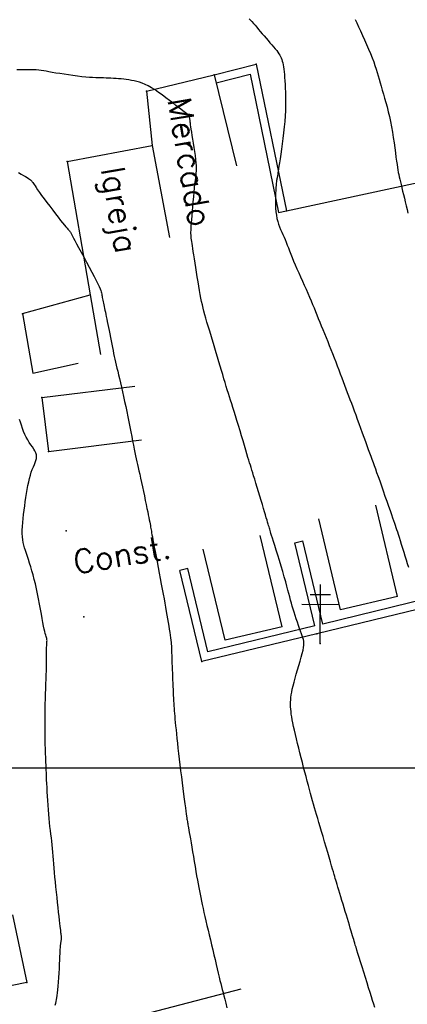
# Model space of a CAD drawing. Header units: millimetres. Extents: x 196436 to 199900, y 8705373 to 8708636.
# Tile 81 of 241: x 198057 to 198090, y 8706280 to 8706364. Entities that reach past the tile are written whole.
import ezdxf
from ezdxf.enums import TextEntityAlignment as Align

# ---------------------------------------------------------------- set-up
doc = ezdxf.new("R2010")
doc.units = ezdxf.units.MM
doc.header["$LTSCALE"] = 5
for name, color, linetype in [('$CURVAS1', 30, 'Continuous'), ('$CURVAS2', 40, 'Continuous'), ('CASA', 6, 'Continuous'), ('CERCA', 3, 'CERCA_LINE'), ('MALHA', 9, 'Continuous'), ('MURO', 9, 'Continuous'), ('POSTE', 3, 'Continuous'), ('TEXTO', 2, 'Continuous')]:
    doc.layers.add(name, color=color, linetype=linetype)
doc.styles.add('GEOSIS', font='ROMANS.SHX')
doc.linetypes.add('CERCA_LINE', pattern='A,0.5,-0.2,["X",Standard,S=0.1,R=0,X=-0.1,Y=-0.05],-0.25', length=0.95)

# ---------------------------------------------------------------- blocks, each defined once
blk = doc.blocks.new('A$C6C777A1E')
at = {"layer": 'CASA'}
for points in [[(0, 8), (0, 0)], [(0, 8), (5, 8)], [(5, 8), (5, 0)]]:
    blk.add_lwpolyline(points, dxfattribs=at)

msp = doc.modelspace()

# ---------------------------------------------------------------- linework, layer by layer
at = {"layer": '$CURVAS1'}
msp.add_polyline3d([(198087.567, 8706279.538, 710), (198087.478, 8706279.824, 710), (198087.384, 8706280.128, 710), (198087.282, 8706280.457, 710), (198087.169, 8706280.82, 710), (198087.044, 8706281.223, 710), (198086.909, 8706281.656, 710), (198086.769, 8706282.106, 710), (198086.627, 8706282.56, 710), (198086.488, 8706283.006, 710), (198086.356, 8706283.429, 710), (198086.235, 8706283.818, 710), (198086.129, 8706284.159, 710), (198086.041, 8706284.443, 710), (198085.969, 8706284.678, 710), (198085.908, 8706284.874, 710), (198085.857, 8706285.043, 710), (198085.811, 8706285.195, 710), (198085.767, 8706285.341, 710), (198085.722, 8706285.492, 710), (198085.672, 8706285.66, 710), (198085.614, 8706285.852, 710), (198085.549, 8706286.069, 710), (198085.478, 8706286.308, 710), (198085.4, 8706286.567, 710), (198085.318, 8706286.842, 710), (198085.231, 8706287.131, 710), (198085.141, 8706287.432, 710), (198085.048, 8706287.741, 710), (198084.953, 8706288.056, 710), (198084.858, 8706288.373, 710), (198084.764, 8706288.686, 710), (198084.672, 8706288.991, 710), (198084.584, 8706289.283, 710), (198084.502, 8706289.557, 710), (198084.426, 8706289.809, 710), (198084.358, 8706290.033, 710), (198084.299, 8706290.228, 710), (198084.246, 8706290.402, 710), (198084.196, 8706290.566, 710), (198084.146, 8706290.732, 710), (198084.093, 8706290.911, 710), (198084.033, 8706291.114, 710), (198083.963, 8706291.353, 710), (198083.88, 8706291.639, 710), (198083.781, 8706291.979, 710), (198083.67, 8706292.365, 710), (198083.548, 8706292.785, 710), (198083.421, 8706293.227, 710), (198083.29, 8706293.679, 710), (198083.159, 8706294.128, 710), (198083.033, 8706294.564, 710), (198082.913, 8706294.973, 710), (198082.803, 8706295.346, 710), (198082.701, 8706295.689, 710), (198082.606, 8706296.007, 710), (198082.517, 8706296.309, 710), (198082.431, 8706296.6, 710), (198082.346, 8706296.889, 710), (198082.262, 8706297.182, 710), (198082.175, 8706297.487, 710), (198082.086, 8706297.809, 710), (198081.993, 8706298.148, 710), (198081.897, 8706298.503, 710), (198081.799, 8706298.871, 710), (198081.699, 8706299.252, 710), (198081.597, 8706299.643, 710), (198081.493, 8706300.044, 710), (198081.388, 8706300.452, 710), (198081.283, 8706300.866, 710), (198081.178, 8706301.281, 710), (198081.075, 8706301.693, 710), (198080.976, 8706302.097, 710), (198080.881, 8706302.489, 710), (198080.792, 8706302.863, 710), (198080.711, 8706303.217, 710), (198080.638, 8706303.544, 710), (198080.575, 8706303.842, 710), (198080.522, 8706304.114, 710), (198080.478, 8706304.363, 710), (198080.443, 8706304.593, 710), (198080.416, 8706304.808, 710), (198080.397, 8706305.013, 710), (198080.386, 8706305.21, 710), (198080.381, 8706305.405, 710), (198080.383, 8706305.601, 710), (198080.393, 8706305.802, 710), (198080.411, 8706306.011, 710), (198080.439, 8706306.232, 710), (198080.478, 8706306.47, 710), (198080.529, 8706306.727, 710), (198080.593, 8706307.007, 710), (198080.672, 8706307.314, 710), (198080.765, 8706307.651, 710), (198080.868, 8706308.008, 710), (198080.978, 8706308.376, 710), (198081.088, 8706308.746, 710), (198081.195, 8706309.108, 710), (198081.294, 8706309.453, 710), (198081.38, 8706309.77, 710), (198081.448, 8706310.049, 710), (198081.494, 8706310.285, 710), (198081.519, 8706310.484, 710), (198081.525, 8706310.656, 710), (198081.513, 8706310.811, 710), (198081.484, 8706310.958, 710), (198081.44, 8706311.107, 710), (198081.383, 8706311.269, 710), (198081.314, 8706311.452, 710), (198081.234, 8706311.665, 710), (198081.147, 8706311.904, 710), (198081.054, 8706312.163, 710), (198080.958, 8706312.437, 710), (198080.862, 8706312.719, 710), (198080.767, 8706313.005, 710), (198080.676, 8706313.287, 710), (198080.592, 8706313.561, 710), (198080.517, 8706313.823, 710), (198080.447, 8706314.078, 710), (198080.379, 8706314.333, 710), (198080.311, 8706314.597, 710), (198080.239, 8706314.878, 710), (198080.159, 8706315.182, 710), (198080.068, 8706315.517, 710), (198079.963, 8706315.891, 710), (198079.843, 8706316.308, 710), (198079.709, 8706316.757, 710), (198079.568, 8706317.225, 710), (198079.424, 8706317.696, 710), (198079.282, 8706318.157, 710), (198079.147, 8706318.593, 710), (198079.023, 8706318.991, 710), (198078.916, 8706319.335, 710), (198078.829, 8706319.616, 710), (198078.76, 8706319.84, 710), (198078.706, 8706320.018, 710), (198078.663, 8706320.159, 710), (198078.629, 8706320.275, 710), (198078.599, 8706320.376, 710), (198078.571, 8706320.471, 710), (198078.541, 8706320.573, 710), (198078.507, 8706320.689, 710), (198078.467, 8706320.824, 710), (198078.42, 8706320.98, 710), (198078.367, 8706321.159, 710), (198078.305, 8706321.364, 710), (198078.236, 8706321.596, 710), (198078.157, 8706321.859, 710), (198078.068, 8706322.155, 710), (198077.969, 8706322.484, 710), (198077.863, 8706322.838, 710), (198077.752, 8706323.208, 710), (198077.639, 8706323.583, 710), (198077.527, 8706323.954, 710), (198077.419, 8706324.311, 710), (198077.318, 8706324.645, 710), (198077.227, 8706324.944, 710), (198077.147, 8706325.204, 710), (198077.076, 8706325.432, 710), (198077.011, 8706325.641, 710), (198076.949, 8706325.842, 710), (198076.885, 8706326.047, 710), (198076.817, 8706326.268, 710), (198076.741, 8706326.517, 710), (198076.654, 8706326.806, 710), (198076.553, 8706327.143, 710), (198076.441, 8706327.521, 710), (198076.319, 8706327.93, 710), (198076.192, 8706328.358, 710), (198076.061, 8706328.795, 710), (198075.931, 8706329.231, 710), (198075.803, 8706329.654, 710), (198075.68, 8706330.054, 710), (198075.565, 8706330.423, 710), (198075.458, 8706330.764, 710), (198075.356, 8706331.084, 710), (198075.259, 8706331.389, 710), (198075.164, 8706331.685, 710), (198075.071, 8706331.978, 710), (198074.978, 8706332.275, 710), (198074.883, 8706332.581, 710), (198074.786, 8706332.901, 710), (198074.686, 8706333.236, 710), (198074.583, 8706333.583, 710), (198074.478, 8706333.942, 710), (198074.37, 8706334.31, 710), (198074.26, 8706334.686, 710), (198074.147, 8706335.068, 710), (198074.031, 8706335.454, 710), (198073.914, 8706335.844, 710), (198073.795, 8706336.234, 710), (198073.677, 8706336.62, 710), (198073.561, 8706337, 710), (198073.448, 8706337.371, 710), (198073.34, 8706337.729, 710), (198073.238, 8706338.072, 710), (198073.145, 8706338.395, 710), (198073.06, 8706338.698, 710), (198072.983, 8706338.986, 710), (198072.912, 8706339.264, 710), (198072.847, 8706339.542, 710), (198072.785, 8706339.823, 710), (198072.724, 8706340.116, 710), (198072.665, 8706340.428, 710), (198072.604, 8706340.764, 710), (198072.541, 8706341.129, 710), (198072.477, 8706341.517, 710), (198072.413, 8706341.918, 710), (198072.349, 8706342.323, 710), (198072.287, 8706342.724, 710), (198072.227, 8706343.111, 710), (198072.17, 8706343.475, 710), (198072.119, 8706343.806, 710), (198072.072, 8706344.099, 710), (198072.031, 8706344.355, 710), (198071.995, 8706344.579, 710), (198071.964, 8706344.776, 710), (198071.938, 8706344.948, 710), (198071.916, 8706345.102, 710), (198071.899, 8706345.242, 710), (198071.887, 8706345.371, 710), (198071.878, 8706345.496, 710), (198071.874, 8706345.622, 710), (198071.874, 8706345.756, 710), (198071.878, 8706345.907, 710), (198071.887, 8706346.082, 710), (198071.9, 8706346.286, 710), (198071.918, 8706346.529, 710), (198071.94, 8706346.816, 710), (198071.967, 8706347.153, 710), (198071.998, 8706347.528, 710), (198072.031, 8706347.929, 710), (198072.067, 8706348.343, 710), (198072.105, 8706348.756, 710), (198072.142, 8706349.156, 710), (198072.18, 8706349.528, 710), (198072.217, 8706349.861, 710), (198072.251, 8706350.145, 710), (198072.282, 8706350.387, 710), (198072.309, 8706350.601, 710), (198072.329, 8706350.798, 710), (198072.342, 8706350.99, 710), (198072.345, 8706351.19, 710), (198072.339, 8706351.41, 710), (198072.32, 8706351.663, 710), (198072.289, 8706351.955, 710), (198072.247, 8706352.281, 710), (198072.197, 8706352.628, 710), (198072.143, 8706352.986, 710), (198072.087, 8706353.343, 710), (198072.031, 8706353.687, 710), (198071.979, 8706354.008, 710), (198071.934, 8706354.295, 710), (198071.897, 8706354.538, 710), (198071.867, 8706354.739, 710), (198071.845, 8706354.905, 710), (198071.828, 8706355.041, 710), (198071.815, 8706355.15, 710), (198071.805, 8706355.239, 710), (198071.797, 8706355.312, 710), (198071.79, 8706355.376, 710), (198071.781, 8706355.433, 710), (198071.771, 8706355.485, 710), (198071.759, 8706355.534, 710), (198071.744, 8706355.579, 710), (198071.726, 8706355.622, 710), (198071.703, 8706355.663, 710), (198071.675, 8706355.702, 710), (198071.642, 8706355.74, 710), (198071.602, 8706355.779, 710), (198071.551, 8706355.822, 710), (198071.486, 8706355.872, 710), (198071.404, 8706355.935, 710), (198071.299, 8706356.014, 710), (198071.168, 8706356.113, 710), (198071.007, 8706356.236, 710), (198070.813, 8706356.388, 710), (198070.583, 8706356.57, 710), (198070.322, 8706356.776, 710), (198070.038, 8706356.999, 710), (198069.736, 8706357.23, 710), (198069.426, 8706357.462, 710), (198069.112, 8706357.686, 710), (198068.803, 8706357.895, 710), (198068.506, 8706358.08, 710), (198068.225, 8706358.235, 710), (198067.96, 8706358.363, 710), (198067.709, 8706358.466, 710), (198067.469, 8706358.548, 710), (198067.238, 8706358.613, 710), (198067.013, 8706358.665, 710), (198066.791, 8706358.706, 710), (198066.572, 8706358.741, 710), (198066.352, 8706358.772, 710), (198066.131, 8706358.8, 710), (198065.911, 8706358.826, 710), (198065.691, 8706358.848, 710), (198065.473, 8706358.866, 710), (198065.257, 8706358.882, 710), (198065.043, 8706358.894, 710), (198064.832, 8706358.903, 710), (198064.625, 8706358.909, 710), (198064.416, 8706358.913, 710), (198064.202, 8706358.917, 710), (198063.977, 8706358.922, 710), (198063.738, 8706358.93, 710), (198063.48, 8706358.943, 710), (198063.197, 8706358.962, 710), (198062.886, 8706358.988, 710), (198062.544, 8706359.024, 710), (198062.178, 8706359.067, 710), (198061.797, 8706359.116, 710), (198061.413, 8706359.169, 710), (198061.033, 8706359.225, 710), (198060.667, 8706359.281, 710), (198060.326, 8706359.336, 710), (198060.018, 8706359.389, 710), (198059.75, 8706359.437, 710), (198059.514, 8706359.48, 710), (198059.297, 8706359.518, 710), (198059.089, 8706359.551, 710), (198058.878, 8706359.577, 710), (198058.652, 8706359.598, 710), (198058.399, 8706359.611, 710), (198058.109, 8706359.618, 710), (198057.772, 8706359.618, 710), (198057.399, 8706359.611, 710), (198057.001, 8706359.596, 710)], dxfattribs=at)
at = {"layer": '$CURVAS2'}
for points in [[(198076.846, 8706363.976, 709), (198076.961, 8706363.857, 709), (198077.083, 8706363.722, 709), (198077.211, 8706363.573, 709), (198077.347, 8706363.413, 709), (198077.489, 8706363.243, 709), (198077.637, 8706363.065, 709), (198077.792, 8706362.879, 709), (198077.952, 8706362.69, 709), (198078.118, 8706362.497, 709), (198078.287, 8706362.303, 709), (198078.456, 8706362.11, 709), (198078.621, 8706361.921, 709), (198078.781, 8706361.738, 709), (198078.932, 8706361.563, 709), (198079.07, 8706361.398, 709), (198079.193, 8706361.245, 709), (198079.3, 8706361.107, 709), (198079.39, 8706360.979, 709), (198079.466, 8706360.857, 709), (198079.53, 8706360.739, 709), (198079.583, 8706360.619, 709), (198079.629, 8706360.494, 709), (198079.669, 8706360.359, 709), (198079.704, 8706360.212, 709), (198079.737, 8706360.047, 709), (198079.768, 8706359.865, 709), (198079.796, 8706359.664, 709), (198079.823, 8706359.444, 709), (198079.848, 8706359.205, 709), (198079.87, 8706358.945, 709), (198079.891, 8706358.665, 709), (198079.91, 8706358.363, 709), (198079.927, 8706358.04, 709), (198079.94, 8706357.695, 709), (198079.949, 8706357.329, 709), (198079.953, 8706356.943, 709), (198079.949, 8706356.537, 709), (198079.938, 8706356.112, 709), (198079.917, 8706355.668, 709), (198079.885, 8706355.206, 709), (198079.842, 8706354.728, 709), (198079.789, 8706354.241, 709), (198079.73, 8706353.756, 709), (198079.667, 8706353.281, 709), (198079.602, 8706352.825, 709), (198079.539, 8706352.399, 709), (198079.481, 8706352.012, 709), (198079.428, 8706351.672, 709), (198079.385, 8706351.388, 709), (198079.349, 8706351.154, 709), (198079.321, 8706350.964, 709), (198079.298, 8706350.811, 709), (198079.28, 8706350.69, 709), (198079.266, 8706350.592, 709), (198079.253, 8706350.512, 709), (198079.241, 8706350.443, 709), (198079.229, 8706350.379, 709), (198079.217, 8706350.312, 709), (198079.204, 8706350.239, 709), (198079.191, 8706350.152, 709), (198079.177, 8706350.047, 709), (198079.163, 8706349.917, 709), (198079.148, 8706349.757, 709), (198079.133, 8706349.56, 709), (198079.118, 8706349.325, 709), (198079.104, 8706349.056, 709), (198079.094, 8706348.761, 709), (198079.089, 8706348.45, 709), (198079.092, 8706348.129, 709), (198079.104, 8706347.807, 709), (198079.128, 8706347.493, 709), (198079.165, 8706347.194, 709), (198079.217, 8706346.918, 709), (198079.282, 8706346.661, 709), (198079.358, 8706346.42, 709), (198079.442, 8706346.192, 709), (198079.533, 8706345.973, 709), (198079.627, 8706345.76, 709), (198079.723, 8706345.547, 709), (198079.818, 8706345.333, 709), (198079.911, 8706345.113, 709), (198080.003, 8706344.886, 709), (198080.095, 8706344.649, 709), (198080.19, 8706344.402, 709), (198080.29, 8706344.143, 709), (198080.396, 8706343.871, 709), (198080.511, 8706343.583, 709), (198080.637, 8706343.279, 709), (198080.774, 8706342.958, 709), (198080.921, 8706342.622, 709), (198081.075, 8706342.276, 709), (198081.233, 8706341.923, 709), (198081.393, 8706341.569, 709), (198081.552, 8706341.215, 709), (198081.708, 8706340.867, 709), (198081.857, 8706340.529, 709), (198081.998, 8706340.203, 709), (198082.132, 8706339.887, 709), (198082.26, 8706339.58, 709), (198082.384, 8706339.277, 709), (198082.506, 8706338.977, 709), (198082.627, 8706338.677, 709), (198082.749, 8706338.373, 709), (198082.874, 8706338.064, 709), (198083.003, 8706337.747, 709), (198083.136, 8706337.422, 709), (198083.271, 8706337.091, 709), (198083.409, 8706336.754, 709), (198083.547, 8706336.413, 709), (198083.687, 8706336.069, 709), (198083.826, 8706335.722, 709), (198083.963, 8706335.374, 709), (198084.099, 8706335.025, 709), (198084.233, 8706334.677, 709), (198084.365, 8706334.332, 709), (198084.495, 8706333.989, 709), (198084.622, 8706333.651, 709), (198084.747, 8706333.319, 709), (198084.869, 8706332.993, 709), (198084.989, 8706332.676, 709), (198085.106, 8706332.367, 709), (198085.221, 8706332.063, 709), (198085.336, 8706331.762, 709), (198085.452, 8706331.458, 709), (198085.569, 8706331.149, 709), (198085.69, 8706330.831, 709), (198085.814, 8706330.499, 709), (198085.943, 8706330.151, 709), (198086.078, 8706329.784, 709), (198086.217, 8706329.403, 709), (198086.359, 8706329.015, 709), (198086.5, 8706328.625, 709), (198086.638, 8706328.242, 709), (198086.772, 8706327.87, 709), (198086.9, 8706327.517, 709), (198087.018, 8706327.189, 709), (198087.127, 8706326.891, 709), (198087.228, 8706326.614, 709), (198087.324, 8706326.35, 709), (198087.419, 8706326.089, 709), (198087.516, 8706325.822, 709), (198087.618, 8706325.539, 709), (198087.729, 8706325.231, 709), (198087.852, 8706324.888, 709), (198087.987, 8706324.504, 709), (198088.134, 8706324.088, 709), (198088.287, 8706323.653, 709), (198088.441, 8706323.212, 709), (198088.594, 8706322.778, 709), (198088.739, 8706322.362, 709), (198088.873, 8706321.978, 709), (198088.992, 8706321.639, 709), (198089.092, 8706321.352, 709), (198089.177, 8706321.111, 709), (198089.249, 8706320.903, 709), (198089.313, 8706320.717, 709), (198089.373, 8706320.54, 709), (198089.432, 8706320.36, 709), (198089.495, 8706320.167, 709), (198089.565, 8706319.946, 709), (198089.646, 8706319.691, 709), (198089.735, 8706319.405, 709), (198089.832, 8706319.096, 709), (198089.933, 8706318.769, 709), (198090.037, 8706318.433, 709), (198090.142, 8706318.095, 709), (198090.245, 8706317.761, 709), (198090.345, 8706317.44, 709), (198090.439, 8706317.137, 709)], [(198085.888, 8706363.91, 708), (198086.029, 8706363.613, 708), (198086.184, 8706363.283, 708), (198086.35, 8706362.927, 708), (198086.524, 8706362.55, 708), (198086.7, 8706362.161, 708), (198086.875, 8706361.768, 708), (198087.044, 8706361.377, 708), (198087.203, 8706360.997, 708), (198087.348, 8706360.634, 708), (198087.475, 8706360.295, 708), (198087.586, 8706359.976, 708), (198087.685, 8706359.673, 708), (198087.776, 8706359.379, 708), (198087.86, 8706359.09, 708), (198087.942, 8706358.801, 708), (198088.025, 8706358.506, 708), (198088.112, 8706358.2, 708), (198088.205, 8706357.879, 708), (198088.304, 8706357.542, 708), (198088.406, 8706357.189, 708), (198088.51, 8706356.82, 708), (198088.614, 8706356.435, 708), (198088.717, 8706356.034, 708), (198088.815, 8706355.617, 708), (198088.909, 8706355.183, 708), (198088.995, 8706354.734, 708), (198089.074, 8706354.278, 708), (198089.147, 8706353.821, 708), (198089.214, 8706353.372, 708), (198089.275, 8706352.94, 708), (198089.33, 8706352.532, 708), (198089.38, 8706352.156, 708), (198089.426, 8706351.82, 708), (198089.467, 8706351.53, 708), (198089.506, 8706351.279, 708), (198089.543, 8706351.057, 708), (198089.579, 8706350.855, 708), (198089.618, 8706350.663, 708), (198089.659, 8706350.472, 708), (198089.705, 8706350.272, 708), (198089.757, 8706350.053, 708), (198089.815, 8706349.809, 708), (198089.88, 8706349.541, 708), (198089.949, 8706349.254, 708), (198090.022, 8706348.953, 708), (198090.097, 8706348.641, 708), (198090.174, 8706348.323, 708), (198090.25, 8706348.004, 708), (198090.324, 8706347.688, 708), (198090.397, 8706347.379, 708)], [(198057.137, 8706350.832, 711), (198057.376, 8706350.701, 711), (198057.579, 8706350.588, 711), (198057.748, 8706350.491, 711), (198057.888, 8706350.409, 711), (198058.001, 8706350.338, 711), (198058.093, 8706350.275, 711), (198058.167, 8706350.218, 711), (198058.228, 8706350.164, 711), (198058.28, 8706350.11, 711), (198058.326, 8706350.053, 711), (198058.373, 8706349.988, 711), (198058.424, 8706349.91, 711), (198058.485, 8706349.814, 711), (198058.562, 8706349.695, 711), (198058.659, 8706349.548, 711), (198058.782, 8706349.367, 711), (198058.936, 8706349.147, 711), (198059.123, 8706348.887, 711), (198059.338, 8706348.594, 711), (198059.572, 8706348.279, 711), (198059.817, 8706347.953, 711), (198060.065, 8706347.626, 711), (198060.307, 8706347.311, 711), (198060.534, 8706347.017, 711), (198060.74, 8706346.756, 711), (198060.916, 8706346.535, 711), (198061.064, 8706346.353, 711), (198061.188, 8706346.205, 711), (198061.289, 8706346.085, 711), (198061.372, 8706345.989, 711), (198061.439, 8706345.912, 711), (198061.492, 8706345.848, 711), (198061.536, 8706345.794, 711), (198061.574, 8706345.744, 711), (198061.61, 8706345.689, 711), (198061.65, 8706345.62, 711), (198061.699, 8706345.529, 711), (198061.764, 8706345.407, 711), (198061.849, 8706345.244, 711), (198061.961, 8706345.033, 711), (198062.104, 8706344.763, 711), (198062.282, 8706344.431, 711), (198062.488, 8706344.049, 711), (198062.712, 8706343.632, 711), (198062.945, 8706343.198, 711), (198063.178, 8706342.762, 711), (198063.401, 8706342.341, 711), (198063.605, 8706341.951, 711), (198063.781, 8706341.609, 711), (198063.921, 8706341.326, 711), (198064.028, 8706341.098, 711), (198064.108, 8706340.916, 711), (198064.165, 8706340.77, 711), (198064.204, 8706340.652, 711), (198064.231, 8706340.552, 711), (198064.25, 8706340.462, 711), (198064.266, 8706340.372, 711), (198064.284, 8706340.275, 711), (198064.305, 8706340.17, 711), (198064.327, 8706340.057, 711), (198064.352, 8706339.936, 711), (198064.378, 8706339.809, 711), (198064.406, 8706339.675, 711), (198064.436, 8706339.534, 711), (198064.467, 8706339.388, 711), (198064.499, 8706339.236, 711), (198064.532, 8706339.076, 711), (198064.567, 8706338.908, 711), (198064.604, 8706338.728, 711), (198064.643, 8706338.537, 711), (198064.685, 8706338.331, 711), (198064.729, 8706338.109, 711), (198064.776, 8706337.869, 711), (198064.826, 8706337.611, 711), (198064.879, 8706337.337, 711), (198064.934, 8706337.054, 711), (198064.99, 8706336.764, 711), (198065.047, 8706336.472, 711), (198065.104, 8706336.183, 711), (198065.161, 8706335.901, 711), (198065.217, 8706335.63, 711), (198065.272, 8706335.374, 711), (198065.326, 8706335.129, 711), (198065.38, 8706334.888, 711), (198065.436, 8706334.646, 711), (198065.494, 8706334.399, 711), (198065.555, 8706334.139, 711), (198065.62, 8706333.863, 711), (198065.691, 8706333.563, 711), (198065.767, 8706333.237, 711), (198065.848, 8706332.885, 711), (198065.934, 8706332.511, 711), (198066.023, 8706332.118, 711), (198066.114, 8706331.71, 711), (198066.206, 8706331.289, 711), (198066.299, 8706330.858, 711), (198066.391, 8706330.422, 711), (198066.481, 8706329.982, 711), (198066.57, 8706329.544, 711), (198066.656, 8706329.113, 711), (198066.739, 8706328.692, 711), (198066.818, 8706328.288, 711), (198066.894, 8706327.903, 711), (198066.965, 8706327.544, 711), (198067.031, 8706327.215, 711), (198067.092, 8706326.918, 711), (198067.149, 8706326.647, 711), (198067.204, 8706326.393, 711), (198067.258, 8706326.147, 711), (198067.313, 8706325.9, 711), (198067.37, 8706325.644, 711), (198067.431, 8706325.37, 711), (198067.498, 8706325.068, 711), (198067.572, 8706324.734, 711), (198067.65, 8706324.373, 711), (198067.732, 8706323.995, 711), (198067.815, 8706323.608, 711), (198067.897, 8706323.222, 711), (198067.976, 8706322.846, 711), (198068.051, 8706322.488, 711), (198068.119, 8706322.158, 711), (198068.18, 8706321.863, 711), (198068.232, 8706321.602, 711), (198068.277, 8706321.372, 711), (198068.317, 8706321.168, 711), (198068.351, 8706320.989, 711), (198068.38, 8706320.831, 711), (198068.406, 8706320.69, 711), (198068.429, 8706320.563, 711), (198068.449, 8706320.446, 711), (198068.469, 8706320.332, 711), (198068.491, 8706320.211, 711), (198068.515, 8706320.075, 711), (198068.544, 8706319.914, 711), (198068.58, 8706319.721, 711), (198068.623, 8706319.487, 711), (198068.677, 8706319.202, 711), (198068.741, 8706318.862, 711), (198068.814, 8706318.473, 711), (198068.895, 8706318.045, 711), (198068.982, 8706317.59, 711), (198069.071, 8706317.118, 711), (198069.162, 8706316.639, 711), (198069.252, 8706316.163, 711), (198069.339, 8706315.701, 711), (198069.422, 8706315.261, 711), (198069.5, 8706314.844, 711), (198069.573, 8706314.448, 711), (198069.642, 8706314.071, 711), (198069.707, 8706313.711, 711), (198069.768, 8706313.367, 711), (198069.825, 8706313.037, 711), (198069.879, 8706312.718, 711), (198069.929, 8706312.411, 711), (198069.977, 8706312.116, 711), (198070.02, 8706311.836, 711), (198070.059, 8706311.572, 711), (198070.095, 8706311.326, 711), (198070.125, 8706311.101, 711), (198070.151, 8706310.899, 711), (198070.172, 8706310.721, 711), (198070.188, 8706310.568, 711), (198070.199, 8706310.434, 711), (198070.207, 8706310.312, 711), (198070.213, 8706310.194, 711), (198070.217, 8706310.073, 711), (198070.22, 8706309.942, 711), (198070.224, 8706309.793, 711), (198070.228, 8706309.619, 711), (198070.235, 8706309.415, 711), (198070.243, 8706309.183, 711), (198070.253, 8706308.929, 711), (198070.264, 8706308.658, 711), (198070.276, 8706308.375, 711), (198070.288, 8706308.086, 711), (198070.299, 8706307.795, 711), (198070.311, 8706307.509, 711), (198070.322, 8706307.23, 711), (198070.332, 8706306.96, 711), (198070.343, 8706306.699, 711), (198070.353, 8706306.446, 711), (198070.363, 8706306.201, 711), (198070.374, 8706305.964, 711), (198070.386, 8706305.734, 711), (198070.398, 8706305.511, 711), (198070.412, 8706305.295, 711), (198070.427, 8706305.081, 711), (198070.444, 8706304.865, 711), (198070.462, 8706304.641, 711), (198070.483, 8706304.406, 711), (198070.507, 8706304.155, 711), (198070.534, 8706303.882, 711), (198070.563, 8706303.584, 711), (198070.597, 8706303.256, 711), (198070.633, 8706302.9, 711), (198070.674, 8706302.517, 711), (198070.718, 8706302.109, 711), (198070.765, 8706301.677, 711), (198070.816, 8706301.223, 711), (198070.871, 8706300.75, 711), (198070.929, 8706300.258, 711), (198070.991, 8706299.751, 711), (198071.055, 8706299.237, 711), (198071.12, 8706298.727, 711), (198071.184, 8706298.23, 711), (198071.245, 8706297.757, 711), (198071.303, 8706297.317, 711), (198071.356, 8706296.921, 711), (198071.402, 8706296.578, 711), (198071.44, 8706296.295, 711), (198071.471, 8706296.068, 711), (198071.497, 8706295.885, 711), (198071.518, 8706295.74, 711), (198071.535, 8706295.622, 711), (198071.551, 8706295.524, 711), (198071.565, 8706295.435, 711), (198071.58, 8706295.347, 711), (198071.596, 8706295.251, 711), (198071.615, 8706295.143, 711), (198071.637, 8706295.017, 711), (198071.663, 8706294.869, 711), (198071.694, 8706294.692, 711), (198071.73, 8706294.482, 711), (198071.772, 8706294.235, 711), (198071.821, 8706293.946, 711), (198071.878, 8706293.611, 711), (198071.941, 8706293.238, 711), (198072.009, 8706292.839, 711), (198072.079, 8706292.421, 711), (198072.151, 8706291.997, 711), (198072.223, 8706291.575, 711), (198072.293, 8706291.167, 711), (198072.36, 8706290.781, 711), (198072.423, 8706290.426, 711), (198072.481, 8706290.098, 711), (198072.538, 8706289.789, 711), (198072.594, 8706289.495, 711), (198072.65, 8706289.207, 711), (198072.708, 8706288.921, 711), (198072.769, 8706288.628, 711), (198072.835, 8706288.324, 711), (198072.906, 8706288.002, 711), (198072.983, 8706287.662, 711), (198073.065, 8706287.307, 711), (198073.151, 8706286.936, 711), (198073.241, 8706286.552, 711), (198073.334, 8706286.155, 711), (198073.43, 8706285.747, 711), (198073.528, 8706285.328, 711), (198073.628, 8706284.902, 711), (198073.729, 8706284.472, 711), (198073.829, 8706284.044, 711), (198073.927, 8706283.625, 711), (198074.022, 8706283.22, 711), (198074.113, 8706282.834, 711), (198074.199, 8706282.473, 711), (198074.278, 8706282.143, 711), (198074.35, 8706281.846, 711), (198074.416, 8706281.576, 711), (198074.48, 8706281.321, 711), (198074.544, 8706281.07, 711), (198074.61, 8706280.814, 711), (198074.681, 8706280.541, 711), (198074.76, 8706280.242, 711), (198074.849, 8706279.904, 711), (198074.949, 8706279.523, 711)], [(198060.292, 8706279.728, 712), (198060.327, 8706279.896, 712), (198060.362, 8706280.054, 712), (198060.396, 8706280.211, 712), (198060.428, 8706280.378, 712), (198060.46, 8706280.566, 712), (198060.491, 8706280.787, 712), (198060.52, 8706281.05, 712), (198060.547, 8706281.363, 712), (198060.573, 8706281.715, 712), (198060.597, 8706282.093, 712), (198060.619, 8706282.484, 712), (198060.64, 8706282.874, 712), (198060.658, 8706283.249, 712), (198060.674, 8706283.596, 712), (198060.688, 8706283.9, 712), (198060.699, 8706284.153, 712), (198060.709, 8706284.356, 712), (198060.717, 8706284.519, 712), (198060.724, 8706284.647, 712), (198060.731, 8706284.747, 712), (198060.737, 8706284.828, 712), (198060.744, 8706284.896, 712), (198060.752, 8706284.958, 712), (198060.762, 8706285.02, 712), (198060.772, 8706285.082, 712), (198060.783, 8706285.144, 712), (198060.793, 8706285.205, 712), (198060.803, 8706285.264, 712), (198060.812, 8706285.32, 712), (198060.818, 8706285.372, 712), (198060.823, 8706285.419, 712), (198060.825, 8706285.461, 712), (198060.825, 8706285.5, 712), (198060.822, 8706285.537, 712), (198060.818, 8706285.574, 712), (198060.812, 8706285.613, 712), (198060.806, 8706285.656, 712), (198060.798, 8706285.705, 712), (198060.79, 8706285.761, 712), (198060.782, 8706285.828, 712), (198060.773, 8706285.91, 712), (198060.762, 8706286.011, 712), (198060.749, 8706286.138, 712), (198060.733, 8706286.294, 712), (198060.712, 8706286.486, 712), (198060.687, 8706286.718, 712), (198060.656, 8706286.995, 712), (198060.619, 8706287.32, 712), (198060.577, 8706287.687, 712), (198060.532, 8706288.086, 712), (198060.484, 8706288.509, 712), (198060.436, 8706288.947, 712), (198060.388, 8706289.391, 712), (198060.343, 8706289.832, 712), (198060.301, 8706290.261, 712), (198060.264, 8706290.671, 712), (198060.231, 8706291.062, 712), (198060.201, 8706291.437, 712), (198060.173, 8706291.796, 712), (198060.146, 8706292.141, 712), (198060.118, 8706292.475, 712), (198060.09, 8706292.799, 712), (198060.059, 8706293.116, 712), (198060.025, 8706293.426, 712), (198059.989, 8706293.732, 712), (198059.951, 8706294.039, 712), (198059.912, 8706294.349, 712), (198059.873, 8706294.664, 712), (198059.834, 8706294.988, 712), (198059.796, 8706295.325, 712), (198059.76, 8706295.676, 712), (198059.727, 8706296.044, 712), (198059.696, 8706296.425, 712), (198059.668, 8706296.812, 712), (198059.643, 8706297.202, 712), (198059.62, 8706297.589, 712), (198059.599, 8706297.967, 712), (198059.581, 8706298.33, 712), (198059.564, 8706298.674, 712), (198059.55, 8706298.994, 712), (198059.538, 8706299.291, 712), (198059.527, 8706299.566, 712), (198059.518, 8706299.819, 712), (198059.509, 8706300.053, 712), (198059.502, 8706300.269, 712), (198059.494, 8706300.468, 712), (198059.487, 8706300.652, 712), (198059.479, 8706300.823, 712), (198059.471, 8706300.986, 712), (198059.463, 8706301.15, 712), (198059.455, 8706301.321, 712), (198059.448, 8706301.507, 712), (198059.44, 8706301.714, 712), (198059.433, 8706301.95, 712), (198059.427, 8706302.223, 712), (198059.421, 8706302.536, 712), (198059.417, 8706302.886, 712), (198059.414, 8706303.268, 712), (198059.412, 8706303.676, 712), (198059.413, 8706304.102, 712), (198059.416, 8706304.543, 712), (198059.421, 8706304.991, 712), (198059.43, 8706305.441, 712), (198059.442, 8706305.887, 712), (198059.456, 8706306.325, 712), (198059.472, 8706306.753, 712), (198059.488, 8706307.168, 712), (198059.504, 8706307.565, 712), (198059.519, 8706307.942, 712), (198059.532, 8706308.296, 712), (198059.542, 8706308.623, 712), (198059.548, 8706308.92, 712), (198059.551, 8706309.19, 712), (198059.551, 8706309.433, 712), (198059.551, 8706309.652, 712), (198059.549, 8706309.847, 712), (198059.548, 8706310.021, 712), (198059.549, 8706310.175, 712), (198059.551, 8706310.312, 712), (198059.556, 8706310.432, 712), (198059.562, 8706310.538, 712), (198059.569, 8706310.633, 712), (198059.575, 8706310.717, 712), (198059.58, 8706310.793, 712), (198059.581, 8706310.864, 712), (198059.579, 8706310.931, 712), (198059.571, 8706310.996, 712), (198059.556, 8706311.062, 712), (198059.536, 8706311.136, 712), (198059.509, 8706311.223, 712), (198059.477, 8706311.331, 712), (198059.438, 8706311.465, 712), (198059.394, 8706311.634, 712), (198059.345, 8706311.842, 712), (198059.291, 8706312.097, 712), (198059.231, 8706312.404, 712), (198059.167, 8706312.755, 712), (198059.098, 8706313.141, 712), (198059.024, 8706313.554, 712), (198058.945, 8706313.985, 712), (198058.862, 8706314.424, 712), (198058.775, 8706314.863, 712), (198058.683, 8706315.293, 712), (198058.588, 8706315.706, 712), (198058.489, 8706316.101, 712), (198058.389, 8706316.476, 712), (198058.288, 8706316.832, 712), (198058.188, 8706317.169, 712), (198058.09, 8706317.486, 712), (198057.995, 8706317.782, 712), (198057.904, 8706318.059, 712), (198057.818, 8706318.315, 712), (198057.739, 8706318.556, 712), (198057.668, 8706318.788, 712), (198057.606, 8706319.016, 712), (198057.554, 8706319.246, 712), (198057.514, 8706319.484, 712), (198057.485, 8706319.735, 712), (198057.471, 8706320.005, 712), (198057.47, 8706320.299, 712), (198057.483, 8706320.614, 712), (198057.506, 8706320.946, 712), (198057.539, 8706321.291, 712), (198057.58, 8706321.646, 712), (198057.626, 8706322.007, 712), (198057.676, 8706322.37, 712), (198057.729, 8706322.732, 712), (198057.783, 8706323.088, 712), (198057.837, 8706323.437, 712), (198057.894, 8706323.776, 712), (198057.954, 8706324.103, 712), (198058.018, 8706324.415, 712), (198058.086, 8706324.711, 712), (198058.16, 8706324.989, 712), (198058.241, 8706325.246, 712), (198058.327, 8706325.481, 712), (198058.415, 8706325.696, 712), (198058.5, 8706325.894, 712), (198058.575, 8706326.078, 712), (198058.637, 8706326.251, 712), (198058.678, 8706326.417, 712), (198058.695, 8706326.577, 712), (198058.681, 8706326.737, 712), (198058.633, 8706326.897, 712), (198058.556, 8706327.06, 712), (198058.454, 8706327.23, 712), (198058.335, 8706327.406, 712), (198058.204, 8706327.592, 712), (198058.068, 8706327.79, 712), (198057.932, 8706328.002, 712), (198057.803, 8706328.229, 712), (198057.685, 8706328.473, 712), (198057.578, 8706328.728, 712), (198057.481, 8706328.99, 712), (198057.394, 8706329.252, 712), (198057.314, 8706329.509, 712), (198057.241, 8706329.754, 712)]]:
    msp.add_polyline3d(points, dxfattribs=at)
at = {"layer": 'CASA'}
for p, q in [((198061.295, 8706351.768), (198063.259, 8706340.382)), ((198063.259, 8706340.382), (198064.145, 8706335.301)), ((198057.475, 8706338.787), (198058.36, 8706333.705))]:
    msp.add_line(p, q, dxfattribs=at)
for points in [[(198068.079, 8706357.776), (198073.865, 8706359.19)], [(198073.865, 8706359.19), (198075.764, 8706351.419)], [(198068.079, 8706357.776), (198068.569, 8706353.141)], [(198061.295, 8706351.768), (198068.569, 8706353.141)], [(198068.569, 8706353.141), (198070.052, 8706345.28)], [(198057.475, 8706338.787), (198063.259, 8706340.382)], [(198058.36, 8706333.705), (198062.255, 8706334.555)], [(198059.132, 8706331.62), (198067.071, 8706332.608)], [(198059.132, 8706331.62), (198059.705, 8706327.016)], [(198059.705, 8706327.016), (198067.644, 8706328.003)], [(198068.411, 8706279.108), (198076.151, 8706281.132)]]:
    msp.add_lwpolyline(points, dxfattribs=at)
for p in [(198073.864, 8706359.19, 709.59), (198068.079, 8706357.776, 710.084), (198068.569, 8706353.141, 710.632), (198061.295, 8706351.768, 710.65), (198063.259, 8706340.381, 711.118), (198057.475, 8706338.786, 711.452), (198059.132, 8706331.62, 711.745), (198059.705, 8706327.015, 711.958), (198061.209, 8706320.248, 711.588), (198062.734, 8706312.889, 711.802)]:
    msp.add_point(p, dxfattribs=at)
at = {"layer": 'CERCA'}
msp.add_lwpolyline([(198080.034, 8706347.567), (198104.771, 8706352.901), (198106.299, 8706342.694)], dxfattribs=at)
at = {"layer": 'MALHA'}
msp.add_line((196441.61, 8706300), (199000, 8706300), dxfattribs=at)
msp.add_line((196441.61, 8706300), (199000, 8706300), dxfattribs=at)
at = {"layer": 'MURO'}
for p, q in [((198073.865, 8706359.19), (198077.453, 8706360.085)), ((198077.453, 8706360.085), (198080.034, 8706347.567)), ((198074.034, 8706358.511), (198076.915, 8706359.229)), ((198076.915, 8706359.229), (198079.348, 8706347.426)), ((198080.74, 8706319.215), (198081.421, 8706319.38)), ((198082.464, 8706312.121), (198080.74, 8706319.215)), ((198083.143, 8706312.286), (198081.421, 8706319.38)), ((198072.799, 8706309.074), (198070.927, 8706316.852)), ((198073.316, 8706309.919), (198071.607, 8706317.016)), ((198092.071, 8706314.454), (198083.143, 8706312.286)), ((198092.236, 8706313.773), (198082.628, 8706311.441)), ((198082.464, 8706312.121), (198073.316, 8706309.919)), ((198082.628, 8706311.441), (198072.799, 8706309.074)), ((198056.634, 8706287.454), (198057.854, 8706281.688)), ((198057.854, 8706281.688), (198050.027, 8706280.032))]:
    msp.add_line(p, q, dxfattribs=at)
for points in [[(198079.348, 8706347.426), (198080.034, 8706347.567)], [(198071.607, 8706317.016), (198070.927, 8706316.852)]]:
    msp.add_lwpolyline(points, dxfattribs=at)
for p in [(198077.453, 8706360.085, 709.349), (198080.034, 8706347.567, 708.844), (198082.628, 8706311.44, 709.9), (198072.799, 8706309.074, 710.741), (198057.853, 8706281.687, 712.158)]:
    msp.add_point(p, dxfattribs=at)
at = {"layer": 'POSTE'}
for p, q in [((198082.899, 8706310.613), (198082.921, 8706315.653)), ((198082.043, 8706314.816), (198083.793, 8706314.809)), ((198081.339, 8706313.98), (198084.489, 8706313.966))]:
    msp.add_line(p, q, dxfattribs=at)
msp.add_point((198082.899, 8706310.612, 709.909), dxfattribs=at)

# ---------------------------------------------------------------- block references
at = {"layer": 'CASA', "rotation": 193.4240936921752}
for p in [(198087.659, 8706322.428), (198077.791, 8706319.84)]:
    msp.add_blockref('A$C6C777A1E', p, dxfattribs=at)

# ---------------------------------------------------------------- texts
at = {"layer": 'TEXTO', "style": 'GEOSIS'}
for s, rotation, p in [('Mercado', 279.74938, (198069.271, 8706356.97)), ('Igreja', 279.74938, (198063.594, 8706351.05)), ('Const.', 9.53886, (198062.109, 8706315.963))]:
    msp.add_text(s, height=2, rotation=rotation, dxfattribs=at).set_placement(p, align=Align.BOTTOM_LEFT)

doc.saveas('drawing.dxf')
